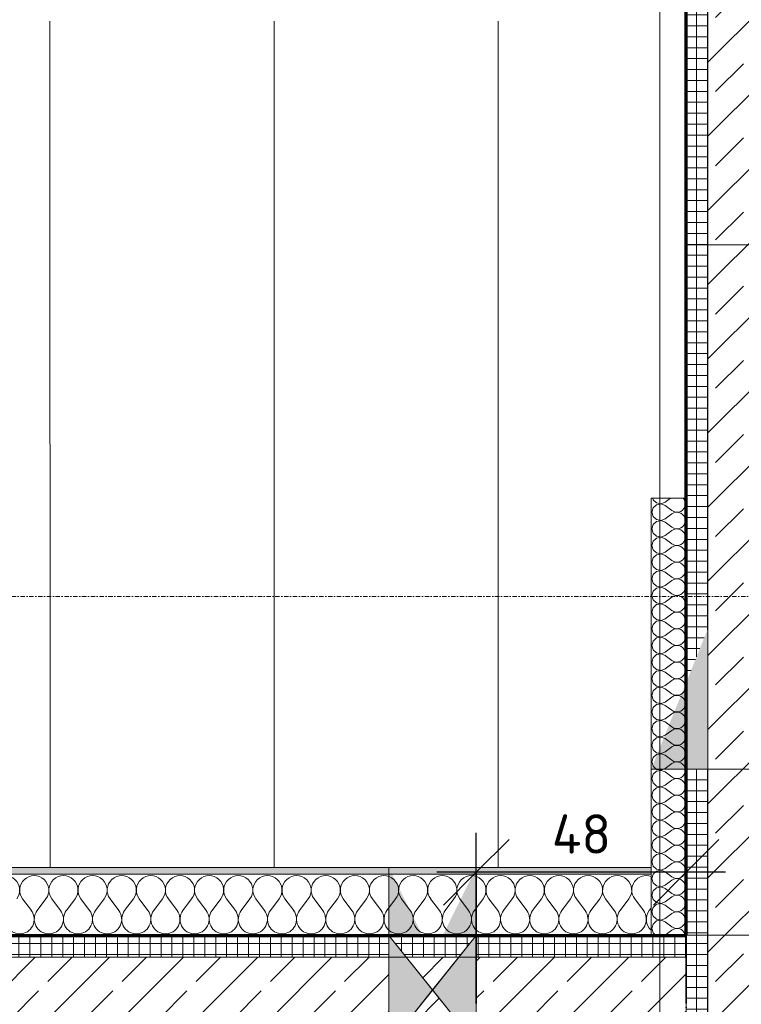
# Model space of a CAD drawing. Header units: millimetres. Extents: x 1523 to 73204, y -91281 to 10268.
# Tile 73 of 120: x 46901 to 48552, y -55164 to -52911. Entities that reach past the tile are written whole.
import ezdxf

# ---------------------------------------------------------------- set-up
doc = ezdxf.new("R2010")
doc.units = ezdxf.units.MM
for name, pattern in [('CAx_nichtHalbton', [20001.0584, 10000, -0.5292, 10000, -0.5292]), ('IMPORT-STRICHPUNKT _7_', [20, 10, -5, 0, -5]), ('IMPORT-VERDECKT _8_', [7.5, 5, -2.5]), ('Verdeckt 2x', [3.572, 2.3813, -1.1907])]:
    doc.linetypes.add(name, pattern=pattern)
for name, color, linetype, lineweight, true_color in [('10 VSI--Wärmeschutz _veritkal_', 7, 'Continuous', 13, 0x656565), ('30 A--Träger _ Dachkonstruktion', 7, 'IMPORT-VERDECKT _8_', 13, 0x656565), ('50 A--Möblierung', 7, 'Continuous', 13, 0x656565), ('90 A--Achsraster _1_50_', 7, 'IMPORT-STRICHPUNKT _7_', 13, 0x656565), ('AD', 1, 'Continuous', 13, 0xff0000), ('Neubau_10 A--Wand innen _tragend_', 7, 'Continuous', 13, 0x656565), ('Neubau_20 A--Gründungsbelag', 7, 'Continuous', 13, 0x656565), ('Sockelbeschichtung Sprühnebel', 7, 'Continuous', 13, 0x656565), ('Xref_706_5_--_ÜP_-1_000_16_Übersichtsplan UG_IFC 2025_01_13_dwg', 7, 'Continuous', 13, 0x767676), ('XX', 7, 'Continuous', 18, 0x804040)]:
    doc.layers.add(name, color=color, linetype=linetype, lineweight=lineweight, true_color=true_color)
for name, color, linetype, lineweight in [('AD_Detail', 7, 'Continuous', 13), ('Ax-50_BM-Bem', 7, 'Continuous', 9), ('Ax_BM-Bem', 7, 'Continuous', 9), ('GB_HLS-OBJ', 7, 'Continuous', 18)]:
    doc.layers.add(name, color=color, linetype=linetype, lineweight=lineweight)
doc.styles.add('ISOCPEUR_3', font='isocpeur.ttf', dxfattribs={"height": 90})
doc.dimstyles.new('KI_1_8_mm_Isocpeur__cm_m__Aufrundung_auf_5_mm_ELT_Gesamtbemaßung', dxfattribs={"dimscale": 304.8, "dimtxt": 89.638306, "dimasz": 0.492126, "dimexe": 0.295276, "dimexo": 0.0625, "dimgap": 0.049213, "dimtad": 1, "dimdec": 1, "dimlfac": 0.1, "dimrnd": 0.5, "dimdsep": 46, "dimtxsty": 'ISOCPEUR_3', "dimblk1": 'OBLIQUE', "dimblk2": 'OBLIQUE', "dimsah": 1, "dimcen": 0.09, "dimdle": 0.295276, "dimadec": 0, "dimazin": 0, "dimtfac": 1, "dimtdec": 4, "dimtix": 1, "dimtmove": 0, "dimatfit": 3, "dimfxl": 0.984252, "dimfxlon": 1, "dimtvp": 1, "dimtfill": 1, "dimtolj": 1, "dimtzin": 0, "dimlwd": 25, "dimlwe": 25, "dimarcsym": 2})
pattern_1 = [(131.336, (0, 0), (90.10192, 79.25683), []), (131.336, (-45.05, -39.63), (90.10192, 79.25683), [90, -30])]
pattern_2 = [(176.336, (0, 0), (1.597632, 24.948899), []), (266.336, (0, 0), (-24.948899, 1.597632), [])]

# ---------------------------------------------------------------- blocks, each defined once
blk = doc.blocks.new('SuD_WD_RB Allgemein - SuD_WD_RB Allgemein-38426149-SuD_-1UG gesamt Plot  - Blatt 7')
at = {"layer": 'AD', "lineweight": 18}
blk.add_hatch(color=256, dxfattribs=at).paths.add_polyline_path([(-250, -100), (0, -100), (-125, 0)])
at = {"layer": 'AD_Detail', "lineweight": 18, "true_color": 0xff0000}
blk.add_hatch(color=1, dxfattribs=at).paths.add_polyline_path([(-250, 100), (-125, 0), (0, 100), (-31.9, 100)])
at = {"layer": 'AD', "color": 7}
for p, q in [((-250, -100), (0, 100)), ((-250, 100), (0, -100)), ((-250, -100), (-250, 100)), ((-250, 100), (0, 100)), ((0, 100), (0, -100)), ((0, -100), (-250, -100))]:
    blk.add_line(p, q, dxfattribs=at)
at = {"layer": 'AD_Detail'}
for p, q in [((0, 100), (-250, 100)), ((-250, 100), (-125, 0)), ((-125, 0), (0, 100)), ((-125, 0), (-250, -100)), ((0, -100), (-125, 0)), ((-250, -100), (0, -100))]:
    blk.add_line(p, q, dxfattribs=at)
blk = doc.blocks.new('Xref_706_5_--_ÜP_-1_000_11_Übersichtsplan UG_IFC 2024_09_30_dwg__X3117-41960551-SuD_-1UG gesamt Plot  - Blatt 7')
at = {"layer": '10 VSI--Wärmeschutz _veritkal_', "color": 9, "true_color": 0xcbcbcb}
for p, q in [((45974.3, -83870.9), (45979.6, -83875.9)), ((45949.5, -83906.1), (45978.2, -83889.2)), ((45948, -83919.4), (45972.3, -83942.2)), ((45942.1, -83972.4), (45970.8, -83955.5)), ((45940.6, -83985.6), (45964.9, -84008.5)), ((45934.7, -84038.7), (45963.5, -84021.7)), ((45933.3, -84051.9), (45957.6, -84074.7)), ((45927.4, -84104.9), (45956.1, -84088)), ((45925.9, -84118.2), (45950.2, -84141)), ((45920, -84171.2), (45948.8, -84154.2)), ((45918.6, -84184.4), (45942.9, -84207.2)), ((45912.7, -84237.4), (45941.4, -84220.5)), ((45911.2, -84250.7), (45935.5, -84273.5)), ((45905.3, -84303.7), (45934, -84286.8)), ((45903.9, -84316.9), (45928.2, -84339.8)), ((45898, -84370), (45926.7, -84353)), ((45896.5, -84383.2), (45920.8, -84406)), ((45890.6, -84436.2), (45919.3, -84419.3)), ((45889.2, -84449.5), (45913.5, -84472.3)), ((45883.3, -84502.5), (45912, -84485.5)), ((45881.8, -84515.7), (45906.1, -84538.5)), ((45875.9, -84568.7), (45904.6, -84551.8)), ((45874.5, -84582), (45898.8, -84604.8)), ((45868.6, -84635), (45897.3, -84618.1)), ((45867.1, -84648.2), (45891.4, -84671.1)), ((45861.2, -84701.3), (45889.9, -84684.3)), ((45859.8, -84714.5), (45884, -84737.3)), ((45853.9, -84767.5), (45882.6, -84750.6)), ((45852.4, -84780.8), (45876.7, -84803.6)), ((45846.5, -84833.8), (45875.2, -84816.8)), ((45845, -84847), (45869.3, -84869.8)), ((45839.2, -84900), (45867.9, -84883.1)), ((45837.7, -84913.3), (45862, -84936.1)), ((45831.8, -84966.3), (45860.5, -84949.4)), ((45830.3, -84979.5), (45854.6, -85002.4)), ((45824.5, -85032.6), (45853.2, -85015.6)), ((45823, -85045.8), (45847.3, -85068.6)), ((45817.1, -85098.8), (45845.8, -85081.9)), ((45815.6, -85112.1), (45839.9, -85134.9)), ((45809.8, -85165.1), (45838.5, -85148.1)), ((45808.3, -85178.3), (45832.6, -85201.1)), ((45802.4, -85231.3), (45831.1, -85214.4)), ((45800.9, -85244.6), (45825.2, -85267.4)), ((45795, -85297.6), (45823.8, -85280.7))]:
    blk.add_line(p, q, dxfattribs=at)
for centre, start, end in [((45932.5, -83877.4), 154.3099, 300.538), ((45995.1, -83917.9), 353.6681, 120.538), ((46002.5, -83851.7), 226.7982, 311.7147), ((45925.2, -83943.7), 46.7982, 300.538), ((45995.1, -83917.9), 226.7982, 353.6681), ((45987.7, -83984.2), 353.6681, 120.538), ((45917.8, -84009.9), 46.7982, 300.538), ((45987.7, -83984.2), 226.7982, 353.6681), ((45980.4, -84050.4), 353.6681, 120.538), ((45910.5, -84076.2), 46.7982, 300.538), ((45980.4, -84050.4), 226.7982, 353.6681), ((45973, -84116.7), 353.6681, 120.538), ((45903.1, -84142.5), 46.7982, 300.538), ((45973, -84116.7), 226.7982, 353.6681), ((45965.7, -84183), 353.6681, 120.538), ((45895.8, -84208.7), 46.7982, 300.538), ((45965.7, -84183), 226.7982, 353.6681), ((45958.3, -84249.2), 353.6681, 120.538), ((45888.4, -84275), 46.7982, 300.538), ((45958.3, -84249.2), 226.7982, 353.6681), ((45951, -84315.5), 353.6681, 120.538), ((45881, -84341.2), 46.7982, 300.538), ((45951, -84315.5), 226.7982, 353.6681), ((45943.6, -84381.7), 353.6681, 120.538), ((45873.7, -84407.5), 46.7982, 300.538), ((45943.6, -84381.7), 226.7982, 353.6681), ((45936.3, -84448), 353.6681, 120.538), ((45866.3, -84473.8), 46.7982, 300.538), ((45936.3, -84448), 226.7982, 353.6681), ((45928.9, -84514.3), 353.6681, 120.538), ((45859, -84540), 46.7982, 300.538), ((45928.9, -84514.3), 226.7982, 353.6681), ((45921.6, -84580.5), 353.6681, 120.538), ((45851.6, -84606.3), 46.7982, 300.538), ((45921.6, -84580.5), 226.7982, 353.6681), ((45914.2, -84646.8), 353.6681, 120.538), ((45844.3, -84672.5), 46.7982, 300.538), ((45914.2, -84646.8), 226.7982, 353.6681), ((45906.9, -84713), 353.6681, 120.538), ((45836.9, -84738.8), 46.7982, 300.538), ((45906.9, -84713), 226.7982, 353.6681), ((45899.5, -84779.3), 353.6681, 120.538), ((45829.6, -84805.1), 46.7982, 300.538), ((45899.5, -84779.3), 226.7982, 353.6681), ((45892.2, -84845.6), 353.6681, 120.538), ((45822.2, -84871.3), 46.7982, 300.538), ((45892.2, -84845.6), 226.7982, 353.6681), ((45884.8, -84911.8), 353.6681, 120.538), ((45814.9, -84937.6), 46.7982, 300.538), ((45884.8, -84911.8), 226.7982, 353.6681), ((45877.5, -84978.1), 353.6681, 120.538), ((45807.5, -85003.8), 46.7982, 300.538), ((45877.5, -84978.1), 226.7982, 353.6681), ((45870.1, -85044.3), 353.6681, 120.538), ((45800.2, -85070.1), 46.7982, 300.538), ((45870.1, -85044.3), 226.7982, 353.6681), ((45862.8, -85110.6), 353.6681, 120.538), ((45792.8, -85136.4), 46.7982, 300.538), ((45862.8, -85110.6), 226.7982, 353.6681), ((45855.4, -85176.9), 353.6681, 120.538), ((45785.5, -85202.6), 46.7982, 300.538), ((45855.4, -85176.9), 226.7982, 353.6681), ((45848, -85243.1), 353.6681, 120.538), ((45778.1, -85268.9), 46.7982, 300.538), ((45848, -85243.1), 226.7982, 353.6681), ((45840.7, -85309.4), 353.6681, 120.538), ((45770.8, -85335.1), 46.7982, 300.538), ((45840.7, -85309.4), 226.7982, 353.6681)]:
    blk.add_arc(centre, 33.3, start, end, dxfattribs=at)
blk = doc.blocks.new('Xref_706_5_--_ÜP_-1_000_11_Übersichtsplan UG_IFC 2024_09_30_dwg__X3118-41960552-SuD_-1UG gesamt Plot  - Blatt 7')
at = {"layer": '10 VSI--Wärmeschutz _veritkal_', "color": 9, "true_color": 0xcbcbcb, "flags": 128}
for points in [[(45050.6, -83695.1), (45053.6, -83693.1), (45058.6, -83691.5), (45063.9, -83691.3), (45069, -83692.6), (45073.5, -83695.3), (45077.2, -83699.1), (45079.7, -83703.7), (45080.8, -83708.8), (45080.4, -83714.1), (45078.7, -83719), (45075.7, -83723.3), (45062.6, -83737.2), (45057.8, -83746.5), (45058.6, -83756.8), (45064.8, -83765.2), (45074.4, -83769.2), (45084.7, -83767.5), (45092.5, -83760.6), (45095.6, -83750.6), (45092.9, -83740.6), (45083.2, -83724.2)], [(45083.2, -83724.2), (45081.2, -83719.3), (45080.6, -83714.1), (45081.4, -83708.9), (45083.7, -83704.1), (45087.1, -83700.2), (45091.5, -83697.3), (45096.5, -83695.7), (45101.7, -83695.6), (45106.8, -83696.8), (45111.4, -83699.5), (45115, -83703.3), (45117.5, -83707.9), (45118.6, -83713), (45118.3, -83718.3), (45116.6, -83723.2), (45113.5, -83727.5), (45100.5, -83741.4), (45095.7, -83750.7), (45096.5, -83761), (45102.6, -83769.4), (45112.3, -83773.4), (45122.5, -83771.7), (45130.4, -83764.8), (45133.4, -83754.8), (45130.8, -83744.8), (45121.1, -83728.4)], [(45121.1, -83728.4), (45119.1, -83723.5), (45118.5, -83718.3), (45119.3, -83713.1), (45121.5, -83708.3), (45124.9, -83704.4), (45129.3, -83701.5), (45134.4, -83699.9), (45139.6, -83699.8), (45144.7, -83701), (45149.2, -83703.7), (45152.9, -83707.5), (45155.4, -83712.1), (45156.5, -83717.2), (45156.2, -83722.5), (45154.4, -83727.4), (45151.4, -83731.7), (45138.4, -83745.6), (45133.6, -83754.9), (45134.4, -83765.2), (45140.5, -83773.6), (45150.1, -83777.6), (45160.4, -83775.9), (45168.2, -83769), (45171.3, -83759), (45168.6, -83749), (45159, -83732.6)], [(45159, -83732.6), (45156.9, -83727.7), (45156.3, -83722.5), (45157.2, -83717.3), (45159.4, -83712.5), (45162.8, -83708.6), (45167.2, -83705.7), (45172.2, -83704.1), (45177.5, -83704), (45182.6, -83705.2), (45187.1, -83707.9), (45190.8, -83711.7), (45193.2, -83716.3), (45194.4, -83721.4), (45194, -83726.7), (45192.3, -83731.6), (45189.3, -83735.9), (45176.2, -83749.8), (45171.4, -83759.1), (45172.2, -83769.4), (45178.4, -83777.8), (45188, -83781.8), (45198.3, -83780.1), (45206.1, -83773.2), (45209.1, -83763.2), (45206.5, -83753.2), (45196.8, -83736.8)], [(45196.8, -83736.8), (45194.8, -83731.9), (45194.2, -83726.7), (45195, -83721.5), (45197.2, -83716.7), (45200.7, -83712.8), (45205.1, -83709.9), (45210.1, -83708.3), (45215.3, -83708.2), (45220.4, -83709.4), (45225, -83712.1), (45228.6, -83715.9), (45231.1, -83720.5), (45232.2, -83725.6), (45231.9, -83730.9), (45230.2, -83735.8), (45227.1, -83740.1), (45214.1, -83754), (45209.3, -83763.3), (45210.1, -83773.6), (45216.2, -83782), (45225.9, -83786), (45236.1, -83784.3), (45244, -83777.4), (45247, -83767.4), (45244.4, -83757.4), (45234.7, -83741)], [(45234.7, -83741), (45232.7, -83736.1), (45232.1, -83730.9), (45232.9, -83725.7), (45235.1, -83720.9), (45238.5, -83717), (45242.9, -83714.1), (45247.9, -83712.5), (45253.2, -83712.4), (45258.3, -83713.7), (45262.8, -83716.3), (45266.5, -83720.1), (45269, -83724.7), (45270.1, -83729.8), (45269.8, -83735.1), (45268, -83740), (45265, -83744.3), (45251.9, -83758.2), (45247.2, -83767.5), (45248, -83777.8), (45254.1, -83786.3), (45263.7, -83790.2), (45274, -83788.5), (45281.8, -83781.6), (45284.9, -83771.6), (45282.2, -83761.6), (45272.6, -83745.2)], [(45272.6, -83745.2), (45270.5, -83740.3), (45269.9, -83735.1), (45270.7, -83729.9), (45273, -83725.1), (45276.4, -83721.2), (45280.8, -83718.3), (45285.8, -83716.7), (45291.1, -83716.6), (45296.2, -83717.9), (45300.7, -83720.5), (45304.4, -83724.3), (45306.8, -83728.9), (45308, -83734), (45307.6, -83739.3), (45305.9, -83744.2), (45302.8, -83748.5), (45289.8, -83762.4), (45285, -83771.7), (45285.8, -83782), (45291.9, -83790.5), (45301.6, -83794.4), (45311.9, -83792.7), (45319.7, -83785.8), (45322.7, -83775.8), (45320.1, -83765.8), (45310.4, -83749.4)], [(45042.9, -83763.9), (45046.8, -83763.3), (45054.6, -83756.4), (45057.7, -83746.4), (45055.1, -83736.4), (45047.4, -83723.4)], [(45310.4, -83749.4), (45308.4, -83744.5), (45307.8, -83739.3), (45308.6, -83734.1), (45310.8, -83729.3), (45314.3, -83725.4), (45318.7, -83722.5), (45323.7, -83720.9), (45328.9, -83720.8), (45334, -83722.1), (45338.6, -83724.7), (45342.2, -83728.5), (45344.7, -83733.1), (45345.8, -83738.2), (45345.5, -83743.5), (45343.7, -83748.4), (45340.7, -83752.7), (45327.7, -83766.6), (45322.9, -83775.9), (45323.7, -83786.2), (45329.8, -83794.7), (45339.5, -83798.6), (45349.7, -83796.9), (45357.5, -83790), (45360.6, -83780), (45358, -83770), (45348.3, -83753.6)], [(45348.3, -83753.6), (45346.3, -83748.7), (45345.6, -83743.5), (45346.5, -83738.3), (45348.7, -83733.5), (45352.1, -83729.6), (45356.5, -83726.7), (45361.5, -83725.1), (45366.8, -83725), (45371.9, -83726.3), (45376.4, -83728.9), (45380.1, -83732.7), (45382.6, -83737.3), (45383.7, -83742.4), (45383.4, -83747.7), (45381.6, -83752.6), (45378.6, -83756.9), (45365.5, -83770.8), (45360.7, -83780.1), (45361.5, -83790.4), (45367.7, -83798.9), (45377.3, -83802.8), (45387.6, -83801.1), (45395.4, -83794.2), (45398.5, -83784.2), (45395.8, -83774.2), (45386.1, -83757.8)], [(45386.1, -83757.8), (45384.1, -83752.9), (45383.5, -83747.7), (45384.3, -83742.5), (45386.6, -83737.7), (45390, -83733.8), (45394.4, -83730.9), (45399.4, -83729.3), (45404.6, -83729.2), (45409.7, -83730.5), (45414.3, -83733.1), (45417.9, -83736.9), (45420.4, -83741.5), (45421.5, -83746.6), (45421.2, -83751.9), (45419.5, -83756.8), (45416.4, -83761.1), (45403.4, -83775), (45398.6, -83784.3), (45399.4, -83794.6), (45405.5, -83803.1), (45415.2, -83807), (45425.4, -83805.3), (45433.3, -83798.4), (45436.3, -83788.4), (45433.7, -83778.4), (45424, -83762), (45422, -83757.1), (45421.4, -83751.9), (45422.2, -83746.7), (45424.4, -83741.9), (45427.9, -83738), (45432.2, -83735.1), (45437.3, -83733.5), (45442.5, -83733.4), (45447.6, -83734.7), (45452.1, -83737.3), (45455.8, -83741.1), (45458.3, -83745.7), (45459.4, -83750.8), (45459.1, -83756.1), (45457.3, -83761), (45454.3, -83765.3), (45441.3, -83779.2), (45436.5, -83788.5), (45437.3, -83798.8), (45443.4, -83807.3), (45453, -83811.2), (45463.3, -83809.5), (45471.1, -83802.6), (45474.2, -83792.7), (45471.5, -83782.6), (45461.9, -83766.2)], [(45461.9, -83766.2), (45459.8, -83761.3), (45459.2, -83756.1), (45460.1, -83750.9), (45462.3, -83746.2), (45465.7, -83742.2), (45470.1, -83739.3), (45475.1, -83737.7), (45480.4, -83737.6), (45485.5, -83738.9), (45490, -83741.5), (45493.7, -83745.3), (45496.1, -83749.9), (45497.3, -83755), (45496.9, -83760.3), (45495.2, -83765.2), (45492.2, -83769.5), (45479.1, -83783.4), (45474.3, -83792.7), (45475.1, -83803), (45481.3, -83811.5), (45490.9, -83815.4), (45501.2, -83813.7), (45509, -83806.8), (45512, -83796.9), (45509.4, -83786.8), (45499.7, -83770.4)], [(45499.7, -83770.4), (45497.7, -83765.5), (45497.1, -83760.3), (45497.9, -83755.1), (45500.1, -83750.4), (45503.6, -83746.4), (45508, -83743.5), (45513, -83741.9), (45518.2, -83741.8), (45523.3, -83743.1), (45527.9, -83745.7), (45531.5, -83749.5), (45534, -83754.1), (45535.1, -83759.2), (45534.8, -83764.5), (45533.1, -83769.4), (45530, -83773.7), (45517, -83787.6), (45512.2, -83796.9), (45513, -83807.2), (45519.1, -83815.7), (45528.8, -83819.6), (45539, -83817.9), (45546.9, -83811), (45549.9, -83801.1), (45547.3, -83791), (45537.6, -83774.6)], [(45537.6, -83774.6), (45535.6, -83769.7), (45535, -83764.5), (45535.8, -83759.3), (45538, -83754.6), (45541.4, -83750.6), (45545.8, -83747.7), (45550.8, -83746.1), (45556.1, -83746), (45561.2, -83747.3), (45565.7, -83749.9), (45569.4, -83753.7), (45571.9, -83758.3), (45573, -83763.4), (45572.7, -83768.7), (45570.9, -83773.6), (45567.9, -83777.9), (45554.8, -83791.8), (45550.1, -83801.1), (45550.9, -83811.5), (45557, -83819.9), (45566.6, -83823.8), (45576.9, -83822.1), (45584.7, -83815.2), (45587.8, -83805.3), (45585.1, -83795.2), (45575.5, -83778.8)], [(45575.5, -83778.8), (45573.4, -83773.9), (45572.8, -83768.7), (45573.6, -83763.5), (45575.9, -83758.8), (45579.3, -83754.8), (45583.7, -83751.9), (45588.7, -83750.3), (45594, -83750.2), (45599.1, -83751.5), (45603.6, -83754.1), (45607.3, -83757.9), (45609.7, -83762.5), (45610.9, -83767.6), (45610.5, -83772.9), (45608.8, -83777.8), (45605.7, -83782.1), (45592.7, -83796), (45587.9, -83805.3), (45588.7, -83815.7), (45594.9, -83824.1), (45604.5, -83828), (45614.8, -83826.3), (45622.6, -83819.4), (45625.6, -83809.5), (45623, -83799.4), (45613.3, -83783), (45611.3, -83778.1), (45610.7, -83772.9), (45611.5, -83767.7), (45613.7, -83763), (45617.2, -83759), (45621.6, -83756.1), (45626.6, -83754.5), (45631.8, -83754.4), (45636.9, -83755.7), (45641.5, -83758.3), (45645.1, -83762.1), (45647.6, -83766.7), (45648.7, -83771.8), (45648.4, -83777.1), (45646.6, -83782.1), (45643.6, -83786.3), (45630.6, -83800.2), (45625.8, -83809.5), (45626.6, -83819.9), (45632.7, -83828.3), (45642.4, -83832.2), (45652.6, -83830.5), (45660.4, -83823.6), (45663.5, -83813.7), (45660.9, -83803.6), (45651.2, -83787.2)], [(45651.2, -83787.2), (45649.2, -83782.3), (45648.5, -83777.1), (45649.4, -83771.9), (45651.6, -83767.2), (45655, -83763.2), (45659.4, -83760.3), (45664.4, -83758.7), (45669.7, -83758.6), (45674.8, -83759.9), (45679.3, -83762.5), (45683, -83766.3), (45685.5, -83770.9), (45686.6, -83776.1), (45686.3, -83781.3), (45684.5, -83786.3), (45681.5, -83790.5), (45668.4, -83804.4), (45663.7, -83813.7), (45664.4, -83824.1), (45670.6, -83832.5), (45680.2, -83836.4), (45690.5, -83834.7), (45698.3, -83827.8), (45701.4, -83817.9), (45698.7, -83807.8), (45689, -83791.4)], [(45689, -83791.4), (45687, -83786.5), (45686.4, -83781.3), (45687.2, -83776.1), (45689.5, -83771.4), (45692.9, -83767.4), (45697.3, -83764.5), (45702.3, -83762.9), (45707.6, -83762.8), (45712.6, -83764.1), (45717.2, -83766.7), (45720.8, -83770.5), (45723.3, -83775.1), (45724.4, -83780.3), (45724.1, -83785.5), (45722.4, -83790.5), (45719.3, -83794.7), (45706.3, -83808.6), (45701.5, -83817.9), (45702.3, -83828.3), (45708.4, -83836.7), (45718.1, -83840.6), (45728.3, -83838.9), (45736.2, -83832), (45739.2, -83822.1), (45736.6, -83812), (45726.9, -83795.6), (45724.9, -83790.7), (45724.3, -83785.5), (45725.1, -83780.3), (45727.3, -83775.6), (45730.8, -83771.6), (45735.1, -83768.7), (45740.2, -83767.1), (45745.4, -83767), (45750.5, -83768.3), (45755.1, -83770.9), (45758.7, -83774.7), (45761.2, -83779.3), (45762.3, -83784.5), (45762, -83789.7), (45760.2, -83794.7), (45757.2, -83798.9), (45744.2, -83812.8), (45739.4, -83822.1), (45740.2, -83832.5), (45746.3, -83840.9), (45755.9, -83844.8), (45766.2, -83843.1), (45774, -83836.2), (45777.1, -83826.3), (45774.4, -83816.2), (45764.8, -83799.8)], [(45764.8, -83799.8), (45762.7, -83794.9), (45762.1, -83789.7), (45763, -83784.5), (45765.2, -83779.8), (45768.6, -83775.8), (45773, -83772.9), (45778, -83771.3), (45783.3, -83771.2), (45788.4, -83772.5), (45792.9, -83775.1), (45796.6, -83778.9), (45799, -83783.5), (45800.2, -83788.7), (45799.8, -83793.9), (45798.1, -83798.9), (45795.1, -83803.1), (45782, -83817), (45777.2, -83826.3), (45778, -83836.7), (45784.2, -83845.1), (45793.8, -83849), (45804.1, -83847.3), (45811.9, -83840.4), (45814.9, -83830.5), (45812.3, -83820.4), (45802.6, -83804)], [(45802.6, -83804), (45800.6, -83799.1), (45800, -83793.9), (45800.8, -83788.7), (45803, -83784), (45806.5, -83780), (45810.9, -83777.1), (45815.9, -83775.5), (45821.1, -83775.4), (45826.2, -83776.7), (45830.8, -83779.3), (45834.4, -83783.1), (45836.9, -83787.7), (45838, -83792.9), (45837.7, -83798.1), (45836, -83803.1), (45832.9, -83807.3), (45819.9, -83821.2), (45815.1, -83830.5), (45815.9, -83840.9), (45822, -83849.3), (45831.7, -83853.2), (45841.9, -83851.5), (45849.8, -83844.6), (45852.8, -83834.7), (45850.2, -83824.6), (45840.5, -83808.2)], [(45840.5, -83808.2), (45838.5, -83803.3), (45837.9, -83798.1), (45838.7, -83792.9), (45840.9, -83788.2), (45844.3, -83784.2), (45848.7, -83781.3), (45853.7, -83779.7), (45859, -83779.6), (45864.1, -83780.9), (45868.6, -83783.5), (45872.3, -83787.3), (45874.8, -83791.9), (45875.9, -83797.1), (45875.6, -83802.3), (45873.8, -83807.3), (45870.8, -83811.6), (45857.7, -83825.4), (45853, -83834.7), (45853.8, -83845.1), (45859.9, -83853.5), (45869.5, -83857.4), (45879.8, -83855.7), (45887.6, -83848.8), (45890.7, -83838.9), (45888, -83828.8), (45878.4, -83812.4)], [(45878.4, -83812.4), (45876.3, -83807.5), (45875.7, -83802.3), (45876.6, -83797.1), (45878.8, -83792.4), (45882.2, -83788.4), (45886.6, -83785.5), (45891.6, -83783.9), (45896.9, -83783.8), (45902, -83785.1), (45906.5, -83787.7), (45910.2, -83791.5), (45912.6, -83796.1), (45913.8, -83801.3), (45913.4, -83806.5), (45911.7, -83811.5), (45908.6, -83815.8), (45895.6, -83829.6), (45890.8, -83838.9), (45891.6, -83849.3), (45897.8, -83857.7), (45907.4, -83861.6), (45917.7, -83859.9), (45925.5, -83853), (45928.5, -83843.1), (45925.9, -83833), (45916.2, -83816.6)], [(45916.2, -83816.6), (45914.2, -83811.7), (45913.6, -83806.5), (45914.4, -83801.3), (45916.6, -83796.6), (45920.1, -83792.6), (45924.5, -83789.7), (45929.5, -83788.1), (45934.7, -83788), (45939.8, -83789.3), (45944.4, -83791.9), (45948, -83795.7), (45950.5, -83800.3), (45951.6, -83805.5), (45951.3, -83810.7), (45949.5, -83815.7), (45946.5, -83820), (45933.5, -83833.8), (45928.7, -83843.1), (45929.5, -83853.5), (45935.6, -83861.9), (45945.3, -83865.8), (45955.5, -83864.1), (45963.3, -83857.2), (45966.4, -83847.3), (45963.8, -83837.2), (45954.1, -83820.8)], [(45954.1, -83820.8), (45952.1, -83815.9), (45951.4, -83810.7), (45952.3, -83805.5), (45954.5, -83800.8), (45957.9, -83796.8), (45962.3, -83793.9), (45967.3, -83792.3), (45972.6, -83792.2), (45977.7, -83793.5), (45982.2, -83796.1), (45985.9, -83799.9), (45988.4, -83804.5), (45989.5, -83809.7), (45989.2, -83814.9), (45987.4, -83819.9), (45984.4, -83824.2), (45971.3, -83838), (45966.6, -83847.3), (45967.3, -83857.7), (45973.5, -83866.1), (45983.1, -83870), (45993.4, -83868.3), (46001.2, -83861.4), (46004.3, -83851.5), (46001.6, -83841.4), (45991.9, -83825)], [(46037.7, -83866.9), (46031.2, -83872.5), (46021, -83874.2), (46011.3, -83870.3), (46005.2, -83861.9), (46004.4, -83851.5), (46009.2, -83842.2), (46022.2, -83828.4), (46025.3, -83824.1), (46027, -83819.1), (46027.3, -83813.9), (46026.2, -83808.7), (46023.7, -83804.1), (46020.1, -83800.3), (46015.5, -83797.7), (46010.5, -83796.4), (46005.2, -83796.5), (46000.2, -83798.1), (45995.8, -83801), (45992.4, -83805), (45990.1, -83809.7), (45989.3, -83814.9), (45989.9, -83820.1), (45991.9, -83825)], [(46045, -83800.7), (46043.1, -83800.7), (46038, -83802.3), (46033.7, -83805.2), (46030.2, -83809.2), (46028, -83813.9), (46027.2, -83819.1), (46027.8, -83824.3), (46029.8, -83829.2), (46039.5, -83845.6), (46039.9, -83847)]]:
    blk.add_lwpolyline(points, dxfattribs=at)
blk = doc.blocks.new('Xref_706_5_--_ÜP_-1_000_11_Übersichtsplan UG_IFC 2024_09_30_dwg_Standard-Rastermarker_2-41960555-SuD_-1UG gesamt Plot  - Blatt 7')
at = {"layer": '90 A--Achsraster _1_50_', "color": 9, "true_color": 0xcbcbcb}
blk.add_line((0, 0), (40099.1, 0), dxfattribs=at)
blk = doc.blocks.new('Xref_706_5_--_ÜP_-1_000_11_Übersichtsplan UG_IFC 2024_09_30_dwg_Standard-Rastermarker_6-41960559-SuD_-1UG gesamt Plot  - Blatt 7')
at = {"layer": '90 A--Achsraster _1_50_', "color": 9, "true_color": 0xcbcbcb, "flags": 128}
blk.add_lwpolyline([(0, 0), (750, 0), (31250, 0), (32000, 0)], dxfattribs=at)
blk = doc.blocks.new('Xref_706_5_--_ÜP_-1_000_16_Übersichtsplan UG_IFC 2025_01_13_dwg-35469238-SuD_-1UG gesamt Plot  - Blatt 7')
at = {"layer": '10 VSI--Wärmeschutz _veritkal_', "true_color": 0xcbcbcb}
h = blk.add_hatch(dxfattribs=at)
h.set_pattern_fill('FP_9', color=9, style=0, pattern_type=2)
h.set_pattern_definition([(86.336, (0, 0), (-86.42598, 5.53439), [0, -50]), (86.336, (-41.615, 27.72), (-86.42598, 5.53439), [0, -50])])
h.paths.add_polyline_path([(49156.8, -90685.9), (49176.9, -90607.4), (49304.1, -88620.7), (49294.2, -88540.3), (49170.9, -90466.3)])
h.paths.add_polyline_path([(49156.2, -90930.9), (49171.8, -90686.8), (49156.8, -90685.9), (49141.2, -90929.9)])
h.paths.add_polyline_path([(49638.7, -83161.3), (49581.1, -84059.4), (49598.2, -84027.1), (49651.5, -83195.5), (49646.5, -83182.1)])
h.paths.add_polyline_path([(49719.5, -82133.9), (49725.9, -82034.1), (49710.9, -82033.1), (49638.7, -83161.3), (49653.6, -83162.2), (49713.5, -82226.3)])
h.paths.add_polyline_path([(49725.9, -82034.1), (49751.4, -81634.9), (49736.4, -81634), (49710.9, -82033.1)])
h.paths.add_polyline_path([(49433.5, -86364.8), (49451.7, -86315.9), (49531.6, -85068.4), (49519.8, -85017.6), (49476.7, -85691.2)])
h.paths.add_polyline_path([(49309.2, -88541.2), (49448.5, -86365.8), (49433.5, -86364.8), (49294.2, -88540.3)])
h.paths.add_polyline_path([(49534.8, -85018.5), (49596.1, -84060.4), (49581.1, -84059.4), (49519.8, -85017.6)])
at = {"layer": 'Neubau_10 A--Wand innen _tragend_', "true_color": 0xcbcbcb}
h = blk.add_hatch(dxfattribs=at)
h.set_pattern_fill('FP_4', color=9, style=0, pattern_type=2)
h.set_pattern_definition(pattern_1)
h.paths.add_polyline_path([(49899.4, -81514.1), (49909, -81364.4), (45967.1, -81112), (45957.5, -81261.7), (49520.1, -81489.8)])
at = {"layer": 'Neubau_10 A--Wand innen _tragend_', "true_color": 0xededed}
h = blk.add_hatch(color=7, dxfattribs=at)
h.paths.add_polyline_path([(49529.7, -81340.2), (49542.8, -81135.6), (49023.5, -81307.7)])
h.paths.add_polyline_path([(49511.8, -81619.6), (49520.1, -81489.8), (49199.1, -81469.3), (49319.4, -81527.1)])
at = {"layer": 'Neubau_10 A--Wand innen _tragend_', "true_color": 0xcbcbcb}
h = blk.add_hatch(dxfattribs=at)
h.set_pattern_fill('FP_10', color=9, style=0, pattern_type=2)
h.set_pattern_definition(pattern_2)
h.paths.add_polyline_path([(49899.4, -81514.1), (49520.1, -81489.8), (49516.9, -81539.7), (49896.2, -81564)])
h.paths.add_polyline_path([(49319.4, -81527.1), (49199.1, -81469.3), (46007.4, -81264.9), (46004.2, -81314.8), (48918.1, -81501.4)])
h = blk.add_hatch(dxfattribs=at)
h.set_pattern_fill('FP_4', color=9, style=0, pattern_type=2)
h.set_pattern_definition(pattern_1)
h.paths.add_polyline_path([(51207.3, -81597.9), (51041.6, -81437), (49909, -81364.4), (49899.4, -81514.1), (51183.6, -81596.4)])
h = blk.add_hatch(dxfattribs=at)
h.set_pattern_fill('FP_10', color=9, style=0, pattern_type=2)
h.set_pattern_definition(pattern_2)
h.paths.add_polyline_path([(51262.5, -81651.5), (51207.3, -81597.9), (49899.4, -81514.1), (49896.2, -81564), (51254.6, -81651)])
h = blk.add_hatch(dxfattribs=at)
h.set_pattern_fill('FP_11', color=9, style=0, pattern_type=2)
h.set_pattern_definition([(266.336, (0, 0), (-24.948899, 1.597632), []), (356.336, (0, 0), (1.597632, 24.948899), [])])
h.paths.add_polyline_path([(49852.8, -82242.6), (49905.2, -82205.9), (49912.9, -82086.2), (49865.6, -82043.1), (49857.7, -82166.3)])
h.paths.add_polyline_path([(49724.4, -85030.7), (49902.7, -82245.8), (49852.8, -82242.6), (49276.4, -91244.2), (49326.3, -91247.4), (49681.8, -85696)])
h.paths.add_polyline_path([(49915.5, -82046.2), (49946.1, -81567.2), (49896.2, -81564), (49865.6, -82043.1), (49897.4, -82045.1)])
h = blk.add_hatch(dxfattribs=at)
h.set_pattern_fill('FP_4', color=9, style=0, pattern_type=2)
h.set_pattern_definition(pattern_1)
h.paths.add_polyline_path([(49874.1, -85040.3), (50052.4, -82255.4), (49902.7, -82245.8), (49326.3, -91247.4), (49476, -91257), (49863.4, -85206.6)])
h.paths.add_polyline_path([(49983.9, -82150.8), (49912.9, -82086.2), (49905.2, -82205.9), (49952.9, -82172.6)])
h.paths.add_polyline_path([(50058.8, -82155.6), (50062.6, -82095.7), (49983.9, -82150.8), (50054.9, -82215.5)])
h.paths.add_polyline_path([(50065.2, -82055.8), (50095.8, -81576.8), (49946.1, -81567.2), (49915.5, -82046.2)])
at = {"layer": 'Neubau_10 A--Wand innen _tragend_', "true_color": 0xededed}
for points in [[(49865.6, -82043.1), (49725.9, -82034.1), (49725.4, -82041.5), (49860.7, -82119.4)], [(49857.7, -82166.3), (49713.5, -82226.3), (49713.1, -82233.7), (49852.8, -82242.6)]]:
    blk.add_hatch(color=7, dxfattribs=at).paths.add_polyline_path(points)
at = {"layer": '10 VSI--Wärmeschutz _veritkal_', "color": 9, "true_color": 0xcbcbcb, "flags": 128}
for points in [[(48898.3, -81500.1), (49896.2, -81564), (48898.3, -81500.1), (48893.2, -81580), (49511.8, -81619.6), (49891.1, -81643.9), (49896.2, -81564)], [(49141.2, -90929.9), (49156.8, -90685.9), (49294.2, -88540.3), (49433.5, -86364.8), (49519.8, -85017.6), (49581.1, -84059.4), (49638.7, -83161.3), (49698.1, -82232.7), (49710.9, -82033.1), (49736.4, -81634), (49751.4, -81634.9), (49156.2, -90930.9)], [(49891.1, -81643.9), (49295.9, -90939.8), (49294.9, -90954.8), (49295.9, -90939.8)]]:
    blk.add_lwpolyline(points, dxfattribs=at)
at = {"layer": '30 A--Träger _ Dachkonstruktion', "color": 9, "true_color": 0xcbcbcb, "flags": 128}
blk.add_lwpolyline([(45435.4, -86285.3), (45770.7, -81049.4), (61358.8, -82047.5), (61342.8, -82297), (46004.2, -81314.8), (45045.7, -96284.2), (57550.1, -97084.8)], dxfattribs=at)
at = {"layer": '50 A--Möblierung', "color": 9, "true_color": 0xcbcbcb}
for p, q in [((47781.6, -81859.3), (49714.1, -81983)), ((47748.9, -82370.9), (49681.3, -82494.6)), ((47716.1, -82882.5), (49648.6, -83006.2))]:
    blk.add_line(p, q, dxfattribs=at)
at = {"layer": 'Neubau_10 A--Wand innen _tragend_', "color": 9, "true_color": 0xcbcbcb}
blk.add_line((49946.1, -81567.2), (49163.4, -93792.2), dxfattribs=at)
at = {"layer": 'Neubau_10 A--Wand innen _tragend_', "color": 9, "true_color": 0xcbcbcb, "flags": 128}
for points in [[(46904.6, -81122), (48335.3, -81213.6), (48332.1, -81263.5), (48322.5, -81413.2), (48319.3, -81463.1), (48898.3, -81500.1), (49896.2, -81564)], [(49511.8, -81619.6), (49516.9, -81539.7), (49520.1, -81489.8), (49529.7, -81340.2), (49532.9, -81290.3), (49541.8, -81150.5), (49542.8, -81135.6)], [(61346, -82247.1), (45957.5, -81261.7), (45555.6, -87538.9)], [(45594.3, -83804.2), (45644.2, -83807.4), (45793.9, -83817), (45843.8, -83820.2), (45901.3, -82922), (46004.2, -81314.8), (48319.3, -81463.1)], [(49698.1, -82232.7), (49713.1, -82233.7), (49852.8, -82242.6), (49902.7, -82245.8), (50052.4, -82255.4), (50102.3, -82258.6), (50115.1, -82059), (50145.7, -81580), (49896.2, -81564), (49276.4, -91244.2), (49196.5, -92491.7)], [(50115.1, -82059), (50065.2, -82055.8), (49915.5, -82046.2), (49865.6, -82043.1), (49725.9, -82034.1), (49710.9, -82033.1)]]:
    blk.add_lwpolyline(points, dxfattribs=at)
blk.add_lwpolyline([(49899.4, -81514.1), (49896.2, -81564), (51262.5, -81651.5), (51257.8, -81601.1), (51243.7, -81449.9), (51239, -81399.5), (49912.2, -81314.5), (49909, -81364.4)], close=True, dxfattribs=at)
at = {"layer": 'Neubau_20 A--Gründungsbelag', "color": 9, "true_color": 0xcbcbcb, "flags": 128}
blk.add_lwpolyline([(45394, -90845.3), (49286, -91094.5), (49896.2, -81564), (46004.2, -81314.8), (45605.5, -87542.1), (45356, -87526.1), (45163.6, -90529.9), (45413.1, -90545.9)], close=True, dxfattribs=at)
at = {"layer": 'Sockelbeschichtung Sprühnebel', "color": 9, "true_color": 0xcbcbcb, "flags": 128}
blk.add_lwpolyline([(48858.9, -59250.7), (49704.3, -68302.4), (49558.7, -68315.5), (50764.2, -81309), (45714.7, -80985.6), (44313.5, -101380.7), (44793.2, -101480), (46060.3, -81378.5), (50740.5, -81678.2), (51335.7, -81716.3), (61398.8, -82360.7), (61422.5, -81991.4), (51293.6, -81342.9)], dxfattribs=at)
for name, p, rotation in [('Xref_706_5_--_ÜP_-1_000_11_Übersichtsplan UG_IFC 2024_09_30_dwg_Standard-Rastermarker_6-41960559-SuD_-1UG gesamt Plot  - Blatt 7', (47260.8, -110595), 86.33628353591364), ('Xref_706_5_--_ÜP_-1_000_11_Übersichtsplan UG_IFC 2024_09_30_dwg_Standard-Rastermarker_2-41960555-SuD_-1UG gesamt Plot  - Blatt 7', (82170.2, -83630.6), 176.3362835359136), ('Xref_706_5_--_ÜP_-1_000_11_Übersichtsplan UG_IFC 2024_09_30_dwg__X3118-41960552-SuD_-1UG gesamt Plot  - Blatt 7', (0, 0), 2.668141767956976), ('Xref_706_5_--_ÜP_-1_000_11_Übersichtsplan UG_IFC 2024_09_30_dwg__X3117-41960551-SuD_-1UG gesamt Plot  - Blatt 7', (0, 0), 2.668141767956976)]:
    blk.add_blockref(name, p, dxfattribs=dict(rotation=rotation))
blk = doc.blocks.new('DIMBLOCK39-SuD_-1UG gesamt Plot  - Blatt 7')
at = {"layer": 'Ax-50_BM-Bem', "lineweight": 25}
for p, q in [((47945.8, -55161.9), (47945.8, -54771.9)), ((47945.8, -54861.9), (48020.8, -54786.9)), ((48425.8, -55161.9), (48425.8, -54771.9)), ((48425.8, -54861.9), (48500.8, -54786.9)), ((48515.8, -54861.9), (47855.8, -54861.9)), ((47945.8, -54861.9), (47870.8, -54936.9)), ((47945.8, -54861.9), (47945.8, -55161.9)), ((48425.8, -54861.9), (48350.8, -54936.9)), ((48425.8, -54861.9), (48425.8, -55161.9))]:
    blk.add_line(p, q, dxfattribs=at)
at = {"layer": 'Ax-50_BM-Bem', "color": 0, "lineweight": 25, "insert": (48118.6, -54729.3), "char_height": 90, "width": 161.346, "attachment_point": 1, "line_spacing_factor": 1.149209, "style": 'ISOCPEUR_3', "bg_fill": 3, "box_fill_scale": 1.25, "bg_fill_color": 256, "bg_fill_true_color": 13158600, "bg_fill_transparency": 0}
blk.add_mtext('48', dxfattribs=at)
blk = doc.blocks.new('_Oblique')
at = {"color": 0, "linetype": 'ByBlock', "lineweight": -2}
blk.add_line((-0.5, -0.5), (0.5, 0.5), dxfattribs=at)

msp = doc.modelspace()

# ---------------------------------------------------------------- linework, layer by layer
at = {"layer": 'XX', "color": 7, "linetype": 'CAx_nichtHalbton', "lineweight": 70, "true_color": 0xffffff}
for p, q in [((48425.786, -55006.236), (48425.786, -51106.236)), ((39032.69, -55006.236), (48425.786, -55006.236))]:
    msp.add_line(p, q, dxfattribs=at)
at = {"layer": 'XX', "color": 9, "linetype": 'Verdeckt 2x', "true_color": 0xc0c0c0}
for p, q in [((48425.786, -55006.236), (48425.786, -51106.236)), ((39030.786, -55006.236), (48425.786, -55006.236))]:
    msp.add_line(p, q, dxfattribs=at)

# ---------------------------------------------------------------- block references
at = {"layer": 'GB_HLS-OBJ', "rotation": 90.0000000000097}
msp.add_blockref('SuD_WD_RB Allgemein - SuD_WD_RB Allgemein-38426149-SuD_-1UG gesamt Plot  - Blatt 7', (47845.786, -55006.236), dxfattribs=at)
at = {"layer": 'Xref_706_5_--_ÜP_-1_000_16_Übersichtsplan UG_IFC 2025_01_13_dwg', "color": 9, "true_color": 0xcbcbcb, "rotation": 273.6637164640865}
msp.add_blockref('Xref_706_5_--_ÜP_-1_000_16_Übersichtsplan UG_IFC 2025_01_13_dwg-35469238-SuD_-1UG gesamt Plot  - Blatt 7', (126634.737, 0), dxfattribs=at)

# ---------------------------------------------------------------- next in the draw order: dimensions: what is measured, and where the dimension line sits
at = {"layer": 'Ax_BM-Bem', "lineweight": 25}
dim = msp.add_linear_dim(base=(47945.786, -54861.872), p1=(48425.786, -55161.872), p2=(47945.786, -55161.872), dimstyle='KI_1_8_mm_Isocpeur__cm_m__Aufrundung_auf_5_mm_ELT_Gesamtbemaßung', override={"dimpost": '<>', "dimfxl": 480}, dxfattribs=at)
dim.commit()
dim.dimension.update_dxf_attribs({"geometry": 'DIMBLOCK39-SuD_-1UG gesamt Plot  - Blatt 7', "text_midpoint": (48185.786, -54801.872)})

doc.saveas('drawing.dxf')
